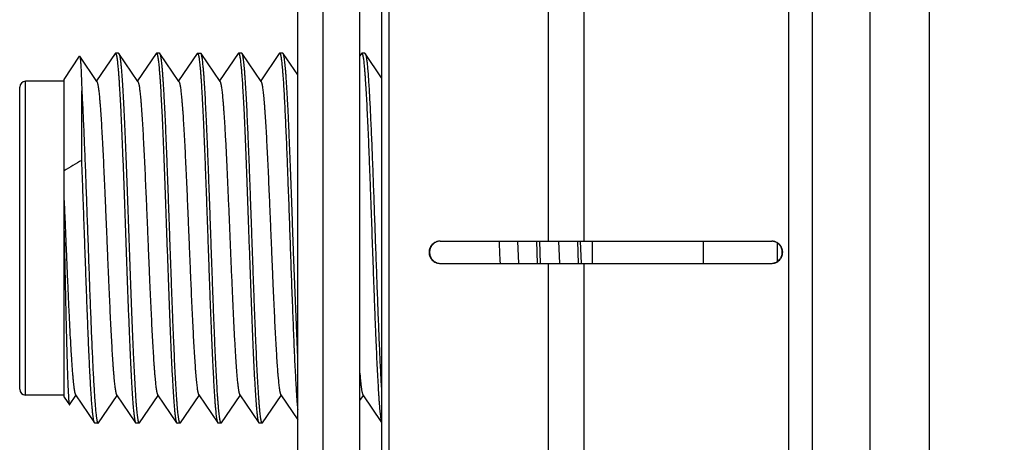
# Model space of a CAD drawing. Header units: inches. Extents: x 0.2 to 16.8, y 0.2 to 10.8.
# Tile 31 of 36: x 7.743 to 8.408, y 6.754 to 7.039. Entities that reach past the tile are written whole.
import ezdxf

# ---------------------------------------------------------------- set-up
doc = ezdxf.new("R2010")
doc.units = ezdxf.units.IN
doc.header["$LTSCALE"] = 0.935
doc.header["$MEASUREMENT"] = 0
doc.layers.get('0').update_dxf_attribs({"linetype": 'CONTINUOUS'})
doc.layers.add('DIMENSIONS', color=7, linetype='CONTINUOUS')
doc.styles.get("Standard").update_dxf_attribs({"font": 'txt', "width": 0.8})
doc.dimstyles.new('DIMSTYLE_2', dxfattribs={"dimtxt": 0.125, "dimasz": 0.18, "dimexe": 0.18, "dimexo": 0.0625, "dimgap": 0.09, "dimtad": 0, "dimtih": 1, "dimtoh": 1, "dimdec": 3, "dimzin": 4, "dimdsep": 46, "dimtxsty": 'STANDARD', "dimblk": '_FILLED', "dimblk1": '_FILLED', "dimblk2": '_FILLED', "dimcen": 0.09, "dimadec": 0, "dimazin": 0, "dimtp": 0.01, "dimtm": 0.01, "dimtfac": 1, "dimtdec": 3, "dimtofl": 0, "dimtmove": 0, "dimatfit": 3, "dimldrblk": '_FILLED', "dimfxl": 1, "dimtolj": 1, "dimtzin": 4, "dimarcsym": 0})

# ---------------------------------------------------------------- blocks, each defined once
blk = doc.blocks.new('_FILLED')
at = {"color": 0, "linetype": 'BYBLOCK'}
blk.add_solid([(0, 0), (-1, 0.1736), (-1, -0.1736)], dxfattribs=at)
blk = doc.blocks.new('*D26')
at = {"layer": 'DIMENSIONS', "color": 2, "linetype": 'CONTINUOUS'}
for p, q in [((8.14542, 8.20485), (10.27494, 8.20485)), ((10.14994, 8.20485), (10.14994, 5.79635)), ((10.14994, 3.13785), (10.14994, 5.54635)), ((8.01042, 3.13785), (10.27494, 3.13785))]:
    blk.add_line(p, q, dxfattribs=at)
at = {"layer": 'DIMENSIONS', "color": 2, "linetype": 'CONTINUOUS', "xscale": 0.18, "yscale": 0.18, "zscale": 0.18}
for p, rotation in [((10.14994, 8.20485), 90), ((10.14994, 3.13785), 270)]:
    blk.add_blockref('_FILLED', p, dxfattribs=dict(at, rotation=rotation))
at = {"layer": 'DIMENSIONS', "color": 2, "linetype": 'CONTINUOUS', "insert": (10.14994, 5.73385), "char_height": 0.125, "width": 1.325, "attachment_point": 2, "line_spacing_factor": 0.9}
blk.add_mtext('5.067{\\Ftxt.shx;\\W1.000000;\\H0.125000; }[128.7]', dxfattribs=at)

msp = doc.modelspace()

# ---------------------------------------------------------------- linework, layer by layer
at = {"color": 7, "linetype": 'CONTINUOUS'}
for p, q in [((7.94792, 8.20485), (7.94792, 3.13785)), ((7.93092, 3.14785), (7.93092, 8.19485)), ((7.98764, 7.67285), (7.98764, 3.67485)), ((7.97292, 3.67385), (7.97292, 7.66885)), ((7.77313, 6.99914), (7.78364, 7.01472)), ((7.78364, 7.01472), (7.78376, 7.01472)), ((7.79527, 6.99765), (7.78376, 7.01472)), ((7.80757, 7.01668), (7.795, 6.99806)), ((7.8078, 7.01685), (7.80757, 7.01668)), ((7.80994, 7.01685), (7.8078, 7.01685)), ((7.8078, 7.01685), (7.80818, 7.01638)), ((7.80994, 7.01685), (7.81017, 7.01668)), ((7.82301, 6.99765), (7.81017, 7.01668)), ((7.81017, 7.01668), (7.81033, 7.01638)), ((7.8353, 7.01668), (7.82274, 6.99806)), ((7.8353, 7.01668), (7.83553, 7.01685)), ((7.83768, 7.01685), (7.83553, 7.01685)), ((7.83553, 7.01685), (7.83592, 7.01638)), ((7.83768, 7.01685), (7.83784, 7.01677)), ((7.83791, 7.01668), (7.83784, 7.01677)), ((7.85074, 6.99765), (7.83791, 7.01668)), ((7.86303, 7.01668), (7.85047, 6.99806)), ((7.86303, 7.01668), (7.86327, 7.01685)), ((7.86327, 7.01685), (7.86541, 7.01685)), ((7.86327, 7.01685), (7.86337, 7.01682)), ((7.86564, 7.01668), (7.86541, 7.01685)), ((7.87848, 6.99765), (7.86564, 7.01668)), ((7.8658, 7.01638), (7.86564, 7.01668)), ((7.89077, 7.01668), (7.87821, 6.99806)), ((7.89077, 7.01668), (7.891, 7.01685)), ((7.89314, 7.01685), (7.891, 7.01685)), ((7.891, 7.01685), (7.89139, 7.01638)), ((7.89338, 7.01668), (7.89314, 7.01685)), ((7.90621, 6.99765), (7.89338, 7.01668)), ((7.89353, 7.01638), (7.89338, 7.01668)), ((7.9185, 7.01668), (7.90594, 6.99806)), ((7.9185, 7.01668), (7.91873, 7.01685)), ((7.92088, 7.01685), (7.91873, 7.01685)), ((7.91873, 7.01685), (7.91912, 7.01638)), ((7.92111, 7.01668), (7.92088, 7.01685)), ((7.93092, 7.00214), (7.92111, 7.01668)), ((7.97397, 7.01668), (7.97292, 7.01512)), ((7.97397, 7.01668), (7.9742, 7.01685)), ((7.97635, 7.01685), (7.9742, 7.01685)), ((7.9742, 7.01685), (7.97459, 7.01638)), ((7.97635, 7.01685), (7.97658, 7.01668)), ((7.98764, 7.00028), (7.97658, 7.01668)), ((7.97658, 7.01668), (7.97673, 7.01638)), ((7.77313, 6.99785), (7.74713, 6.99785)), ((7.77313, 6.78457), (7.77313, 6.99914)), ((7.74313, 6.78985), (7.74313, 6.99385)), ((7.78508, 6.94445), (7.78508, 6.9913)), ((8.02707, 6.88985), (8.25113, 6.88985)), ((8.07936, 6.88985), (8.07999, 6.87484)), ((8.09215, 6.88985), (8.09268, 6.87484)), ((8.09429, 6.88985), (8.09482, 6.87484)), ((8.1071, 6.88985), (8.10773, 6.87484)), ((8.11988, 6.88985), (8.12041, 6.87484)), ((8.12256, 6.87484), (8.12202, 6.88985)), ((8.12994, 6.88985), (8.12994, 6.87485)), ((8.20494, 6.88985), (8.20494, 6.87485)), ((8.25494, 6.88861), (8.25494, 6.8761)), ((7.93092, 6.81099), (7.92814, 6.88267)), ((8.02707, 6.87485), (8.25113, 6.87485)), ((7.77313, 6.78585), (7.74713, 6.78585)), ((7.77683, 6.77927), (7.78113, 6.78565)), ((7.78086, 6.78606), (7.7937, 6.76703)), ((7.79631, 6.76703), (7.80887, 6.78565)), ((7.8086, 6.78606), (7.82143, 6.76703)), ((7.82404, 6.76703), (7.8366, 6.78565)), ((7.83633, 6.78606), (7.84917, 6.76703)), ((7.85177, 6.76703), (7.86434, 6.78565)), ((7.86407, 6.78606), (7.8769, 6.76703)), ((7.87951, 6.76703), (7.89207, 6.78565)), ((7.8918, 6.78606), (7.90464, 6.76703)), ((7.90724, 6.76703), (7.91981, 6.78565)), ((7.91953, 6.78606), (7.93092, 6.76918)), ((7.97292, 6.78216), (7.97528, 6.78565)), ((7.975, 6.78606), (7.98764, 6.76732)), ((7.77313, 6.78457), (7.7767, 6.77927)), ((7.7767, 6.77927), (7.77683, 6.77927)), ((7.79393, 6.76685), (7.7937, 6.76703)), ((7.79607, 6.76685), (7.79393, 6.76685)), ((7.79607, 6.76685), (7.79631, 6.76703)), ((7.82128, 6.76733), (7.82143, 6.76703)), ((7.82143, 6.76703), (7.82166, 6.76685)), ((7.82381, 6.76685), (7.82166, 6.76685)), ((7.82342, 6.76733), (7.82381, 6.76685)), ((7.82381, 6.76685), (7.82404, 6.76703)), ((7.84901, 6.76733), (7.84917, 6.76703)), ((7.84917, 6.76703), (7.8494, 6.76685)), ((7.85154, 6.76685), (7.8494, 6.76685)), ((7.85177, 6.76703), (7.85154, 6.76685)), ((7.8769, 6.76703), (7.87713, 6.76685)), ((7.87928, 6.76685), (7.87713, 6.76685)), ((7.87928, 6.76685), (7.87951, 6.76703)), ((7.90448, 6.76733), (7.90464, 6.76703)), ((7.90464, 6.76703), (7.90487, 6.76685)), ((7.90701, 6.76685), (7.90487, 6.76685)), ((7.90701, 6.76685), (7.90724, 6.76703))]:
    msp.add_line(p, q, dxfattribs=at)
at = {"color": 9, "linetype": 'CONTINUOUS'}
for p, q in [((7.9926, 7.67285), (7.9926, 3.67485)), ((8.2625, 7.43985), (8.2625, 3.91985)), ((8.27838, 7.43985), (8.27838, 3.91985)), ((8.31777, 3.91985), (8.31777, 7.43985)), ((8.35777, 3.91985), (8.35777, 7.43985)), ((8.1001, 7.07485), (8.1001, 6.88985)), ((8.12434, 7.07485), (8.12434, 6.88985)), ((7.74713, 6.78585), (7.74713, 6.99785)), ((8.1001, 6.87485), (8.1001, 6.68985)), ((8.12434, 6.87485), (8.12434, 6.68985))]:
    msp.add_line(p, q, dxfattribs=at)
at = {"color": 7, "linetype": 'CONTINUOUS'}
for centre, radius, start, end in [((7.74713, 6.99385), 0.004, 90, 180), ((8.59229, 5.55968), 1.60286, 120.23881, 120.73452), ((8.27206, 6.89135), 0.205, 180.41933, 184.61755), ((7.74713, 6.78985), 0.004, 180, 270)]:
    msp.add_arc(centre, radius, start, end, dxfattribs=at)
for points, knots in [([(7.78376, 7.01472), (7.78377, 7.01471), (7.78378, 7.01468), (7.78381, 7.01462), (7.78385, 7.0145), (7.78389, 7.01433), (7.78393, 7.01411), (7.78397, 7.01386), (7.78401, 7.01356), (7.78405, 7.01321), (7.78411, 7.01267), (7.78418, 7.01188), (7.78426, 7.01081), (7.78434, 7.00957), (7.78443, 7.00817), (7.78451, 7.0066), (7.78459, 7.00487), (7.78467, 7.00298), (7.78475, 7.00094), (7.78484, 6.99874), (7.78495, 6.99551), (7.78503, 6.99302), (7.78508, 6.9913)], [0, 0, 0, 0, 0.001781, 0.003976, 0.009668, 0.017143, 0.026424, 0.037524, 0.050443, 0.065181, 0.081736, 0.12028, 0.166024, 0.218906, 0.278848, 0.345763, 0.419555, 0.500113, 0.587319, 0.68105, 0.78118, 1, 1, 1, 1]), ([(7.80818, 7.01638), (7.80822, 7.01629), (7.80829, 7.01607), (7.8084, 7.01572), (7.8085, 7.0153), (7.8086, 7.01481), (7.8087, 7.01426), (7.80884, 7.0134), (7.80902, 7.01215), (7.80922, 7.01046), (7.80942, 7.00852), (7.80963, 7.00632), (7.80983, 7.00388), (7.81003, 7.0012), (7.81031, 6.99717), (7.81066, 6.99156), (7.81107, 6.98421), (7.81144, 6.97682), (7.81177, 6.96957), (7.81219, 6.96005), (7.81271, 6.94739), (7.81331, 6.93146), (7.81392, 6.91475), (7.81453, 6.89761), (7.81514, 6.88036), (7.81574, 6.86332), (7.81635, 6.84684), (7.81687, 6.8336), (7.81728, 6.82351), (7.81759, 6.81642), (7.81789, 6.8097), (7.8182, 6.80337), (7.8185, 6.79747), (7.81881, 6.79202), (7.81911, 6.78706), (7.81942, 6.7826), (7.81968, 6.77922), (7.81989, 6.77678), (7.82004, 6.77515), (7.8202, 6.77367), (7.82035, 6.77233), (7.8205, 6.77114), (7.82065, 6.77009), (7.82081, 6.76919), (7.82094, 6.76853), (7.82104, 6.76808), (7.82112, 6.7678), (7.8212, 6.76755), (7.82125, 6.7674), (7.82128, 6.76733)], [0, 0, 0, 0, 0.001217, 0.002689, 0.004419, 0.006407, 0.008656, 0.011164, 0.016957, 0.023778, 0.031614, 0.040451, 0.05027, 0.061052, 0.072774, 0.098936, 0.128534, 0.161317, 0.187826, 0.215841, 0.275845, 0.340171, 0.407579, 0.47677, 0.546409, 0.615153, 0.681676, 0.744696, 0.774508, 0.802996, 0.830022, 0.855455, 0.879174, 0.901064, 0.92102, 0.938948, 0.954761, 0.961851, 0.968386, 0.974358, 0.97976, 0.984588, 0.988835, 0.992501, 0.995581, 0.996903, 0.998079, 0.999111, 1, 1, 1, 1]), ([(7.81033, 7.01638), (7.81035, 7.01631), (7.81041, 7.01617), (7.81048, 7.01592), (7.81056, 7.01565), (7.81066, 7.01521), (7.81079, 7.01457), (7.81094, 7.0137), (7.81109, 7.01268), (7.81124, 7.01153), (7.81139, 7.01023), (7.81154, 7.0088), (7.81169, 7.00723), (7.81189, 7.00487), (7.81215, 7.0016), (7.81245, 6.9973), (7.81275, 6.9925), (7.81305, 6.98724), (7.81335, 6.98154), (7.81365, 6.97542), (7.81395, 6.96891), (7.81425, 6.96204), (7.81465, 6.95226), (7.81516, 6.93939), (7.81575, 6.92335), (7.81635, 6.90672), (7.81695, 6.88982), (7.81754, 6.87296), (7.81814, 6.85644), (7.81873, 6.84058), (7.81933, 6.82568), (7.81974, 6.81609), (7.81996, 6.8115)], [0, 0, 0, 0, 0.001059, 0.002284, 0.003678, 0.005242, 0.008881, 0.013203, 0.018207, 0.023889, 0.030244, 0.037265, 0.044945, 0.053277, 0.071855, 0.092915, 0.116361, 0.142086, 0.169971, 0.199888, 0.231698, 0.265253, 0.300399, 0.374804, 0.453534, 0.535129, 0.618077, 0.70084, 0.781883, 0.859705, 0.932862, 1, 1, 1, 1]), ([(7.83592, 7.01638), (7.83595, 7.01629), (7.83603, 7.01607), (7.83613, 7.01572), (7.83623, 7.0153), (7.83633, 7.01481), (7.83643, 7.01426), (7.83658, 7.0134), (7.83675, 7.01215), (7.83695, 7.01046), (7.83716, 7.00852), (7.83736, 7.00632), (7.83756, 7.00388), (7.83777, 7.0012), (7.83805, 6.99717), (7.8384, 6.99156), (7.8388, 6.98421), (7.83917, 6.97682), (7.83951, 6.96957), (7.83992, 6.96005), (7.84044, 6.94739), (7.84105, 6.93146), (7.84165, 6.91475), (7.84226, 6.89761), (7.84287, 6.88036), (7.84348, 6.86332), (7.84409, 6.84684), (7.8446, 6.8336), (7.84502, 6.82351), (7.84532, 6.81642), (7.84563, 6.8097), (7.84593, 6.80337), (7.84624, 6.79747), (7.84654, 6.79202), (7.84685, 6.78706), (7.84715, 6.7826), (7.84741, 6.77922), (7.84763, 6.77678), (7.84778, 6.77515), (7.84793, 6.77367), (7.84808, 6.77233), (7.84824, 6.77114), (7.84839, 6.77009), (7.84854, 6.76919), (7.84867, 6.76853), (7.84878, 6.76808), (7.84886, 6.7678), (7.84893, 6.76755), (7.84899, 6.7674), (7.84901, 6.76733)], [0, 0, 0, 0, 0.001217, 0.002689, 0.004419, 0.006407, 0.008656, 0.011164, 0.016957, 0.023778, 0.031614, 0.040451, 0.05027, 0.061052, 0.072774, 0.098936, 0.128534, 0.161317, 0.187826, 0.215841, 0.275845, 0.340171, 0.407579, 0.47677, 0.546409, 0.615153, 0.681676, 0.744696, 0.774508, 0.802996, 0.830022, 0.855455, 0.879174, 0.901064, 0.92102, 0.938948, 0.954761, 0.961851, 0.968386, 0.974358, 0.97976, 0.984588, 0.988835, 0.992501, 0.995581, 0.996903, 0.998079, 0.999111, 1, 1, 1, 1]), ([(7.85154, 6.76685), (7.85152, 6.76685), (7.85149, 6.76686), (7.85143, 6.76689), (7.85138, 6.76694), (7.85133, 6.767), (7.85127, 6.76709), (7.85122, 6.76719), (7.85117, 6.76731), (7.85109, 6.7675), (7.851, 6.76779), (7.8509, 6.76819), (7.85079, 6.76866), (7.85068, 6.7692), (7.85058, 6.76981), (7.85047, 6.7705), (7.85037, 6.77126), (7.85022, 6.7724), (7.85004, 6.77401), (7.84983, 6.77615), (7.84961, 6.77855), (7.8494, 6.78122), (7.84919, 6.78415), (7.8489, 6.78854), (7.84853, 6.79463), (7.84811, 6.80259), (7.84769, 6.81139), (7.84727, 6.82094), (7.84684, 6.83114), (7.84642, 6.84191), (7.846, 6.85315), (7.84557, 6.86475), (7.84515, 6.8766), (7.84472, 6.88859), (7.8443, 6.90061), (7.84388, 6.91255), (7.84345, 6.9243), (7.84303, 6.93575), (7.8426, 6.94678), (7.84218, 6.95731), (7.84176, 6.96723), (7.84133, 6.97644), (7.84097, 6.98364), (7.84068, 6.98899), (7.84047, 6.99266), (7.84026, 6.9961), (7.84005, 6.9993), (7.83983, 7.00225), (7.83962, 7.00494), (7.83941, 7.00737), (7.8392, 7.00953), (7.83899, 7.01141), (7.83881, 7.01281), (7.83866, 7.01378), (7.83855, 7.01441), (7.83845, 7.01496), (7.83834, 7.01545), (7.83824, 7.01586), (7.83814, 7.01616), (7.83807, 7.01636), (7.83802, 7.01648), (7.83796, 7.01659), (7.83793, 7.01665), (7.83791, 7.01668)], [0, 0, 0, 0, 0.000216, 0.000455, 0.000734, 0.001066, 0.001456, 0.001908, 0.002425, 0.00301, 0.004383, 0.006032, 0.007961, 0.01017, 0.01266, 0.015429, 0.018478, 0.021805, 0.029286, 0.037857, 0.047501, 0.058195, 0.069915, 0.082636, 0.110957, 0.142898, 0.178163, 0.216425, 0.257329, 0.300495, 0.345522, 0.391991, 0.43947, 0.487518, 0.535687, 0.58353, 0.630602, 0.676464, 0.720691, 0.762871, 0.802613, 0.839547, 0.873331, 0.888943, 0.903652, 0.917424, 0.930229, 0.942036, 0.952818, 0.962553, 0.971216, 0.978791, 0.985261, 0.988079, 0.990616, 0.992873, 0.99485, 0.996547, 0.997967, 0.998575, 0.999115, 0.999589, 1, 1, 1, 1]), ([(7.86337, 7.01682), (7.86338, 7.01681), (7.8634, 7.0168), (7.86342, 7.01678), (7.86343, 7.01677)], [0, 0, 0, 0, 0.234416, 1, 1, 1, 1]), ([(7.86343, 7.01677), (7.86345, 7.01675), (7.86349, 7.0167), (7.86354, 7.01662), (7.86359, 7.01652), (7.86366, 7.01636), (7.86375, 7.0161), (7.86386, 7.01574), (7.86396, 7.01532), (7.86407, 7.01482), (7.86417, 7.01425), (7.86428, 7.01361), (7.86438, 7.0129), (7.86453, 7.01182), (7.86471, 7.01031), (7.86491, 7.00828), (7.86512, 7.00599), (7.86533, 7.00344), (7.86554, 7.00064), (7.86575, 6.99759), (7.86596, 6.9943), (7.86617, 6.99077), (7.86646, 6.98563), (7.86682, 6.97869), (7.86723, 6.96978), (7.86765, 6.96017), (7.86807, 6.94993), (7.86849, 6.93916), (7.86891, 6.92797), (7.86933, 6.91644), (7.86975, 6.90469), (7.87017, 6.89283), (7.87058, 6.88096), (7.871, 6.86918), (7.87142, 6.85761), (7.87184, 6.84636), (7.87226, 6.83551), (7.87268, 6.82518), (7.8731, 6.81546), (7.87351, 6.80643), (7.87387, 6.79937), (7.87416, 6.79414), (7.87437, 6.79054), (7.87458, 6.78717), (7.87479, 6.78404), (7.875, 6.78116), (7.87521, 6.77853), (7.87542, 6.77615), (7.87562, 6.77404), (7.87583, 6.77219), (7.87601, 6.77083), (7.87616, 6.76987), (7.87626, 6.76926), (7.87637, 6.76871), (7.87647, 6.76824), (7.87658, 6.76783), (7.87667, 6.76754), (7.87674, 6.76734), (7.87679, 6.76722), (7.87685, 6.76712), (7.87688, 6.76705), (7.8769, 6.76703)], [0, 0, 0, 0, 0.00033, 0.000717, 0.001166, 0.001678, 0.002898, 0.004387, 0.006148, 0.008182, 0.01049, 0.013072, 0.015927, 0.019055, 0.026122, 0.034259, 0.043449, 0.053674, 0.064909, 0.077132, 0.090314, 0.104425, 0.119434, 0.152009, 0.187743, 0.226314, 0.267371, 0.310542, 0.355435, 0.401643, 0.448746, 0.496316, 0.543922, 0.591131, 0.637515, 0.682652, 0.726132, 0.767562, 0.806564, 0.842786, 0.8759, 0.891196, 0.905606, 0.919095, 0.931635, 0.943197, 0.953756, 0.963288, 0.971772, 0.979191, 0.985531, 0.988292, 0.99078, 0.992994, 0.994934, 0.9966, 0.997996, 0.998594, 0.999126, 0.999594, 1, 1, 1, 1]), ([(7.87928, 6.76685), (7.87926, 6.76685), (7.87922, 6.76686), (7.87917, 6.76689), (7.87911, 6.76694), (7.87906, 6.767), (7.87901, 6.76708), (7.87896, 6.76718), (7.87891, 6.76729), (7.87883, 6.76748), (7.87874, 6.76776), (7.87864, 6.76816), (7.87853, 6.76862), (7.87843, 6.76915), (7.87832, 6.76975), (7.87822, 6.77042), (7.87811, 6.77116), (7.87797, 6.77228), (7.87779, 6.77385), (7.87758, 6.77594), (7.87737, 6.77829), (7.87716, 6.7809), (7.87695, 6.78377), (7.87666, 6.78807), (7.8763, 6.79403), (7.87589, 6.80183), (7.87547, 6.81046), (7.87505, 6.81982), (7.87463, 6.82984), (7.87421, 6.84042), (7.87379, 6.85147), (7.87337, 6.86289), (7.87295, 6.87458), (7.87254, 6.88642), (7.87212, 6.89831), (7.8717, 6.91014), (7.87128, 6.92181), (7.87086, 6.9332), (7.87044, 6.94421), (7.87002, 6.95475), (7.8696, 6.96472), (7.86918, 6.97402), (7.86877, 6.98258), (7.86835, 6.99031), (7.86799, 6.9962), (7.8677, 7.00045), (7.86749, 7.00327), (7.86728, 7.00584), (7.86707, 7.00814), (7.86686, 7.01019), (7.86665, 7.01196), (7.86647, 7.01327), (7.86633, 7.01417), (7.86622, 7.01475), (7.86612, 7.01526), (7.86601, 7.0157), (7.86591, 7.01606), (7.86583, 7.01628), (7.8658, 7.01638)], [0, 0, 0, 0, 0.000213, 0.000449, 0.000725, 0.001051, 0.001434, 0.001878, 0.002385, 0.002958, 0.004304, 0.00592, 0.007809, 0.009973, 0.012411, 0.015123, 0.018109, 0.021367, 0.028694, 0.037089, 0.046536, 0.057013, 0.068498, 0.080965, 0.108732, 0.140063, 0.174675, 0.212256, 0.252463, 0.294931, 0.339276, 0.385093, 0.431967, 0.479471, 0.527173, 0.574639, 0.621439, 0.667146, 0.711345, 0.753635, 0.793631, 0.83097, 0.865313, 0.89635, 0.923799, 0.936099, 0.947413, 0.957715, 0.966983, 0.975197, 0.982339, 0.988396, 0.991014, 0.993359, 0.995428, 0.997223, 0.998746, 1, 1, 1, 1]), ([(7.89139, 7.01638), (7.89142, 7.01629), (7.8915, 7.01607), (7.8916, 7.01572), (7.8917, 7.0153), (7.8918, 7.01481), (7.8919, 7.01426), (7.89205, 7.0134), (7.89222, 7.01215), (7.89242, 7.01046), (7.89263, 7.00852), (7.89283, 7.00632), (7.89303, 7.00388), (7.89324, 7.0012), (7.89352, 6.99717), (7.89387, 6.99156), (7.89427, 6.98421), (7.89464, 6.97682), (7.89498, 6.96957), (7.89539, 6.96005), (7.89591, 6.94739), (7.89652, 6.93146), (7.89712, 6.91475), (7.89773, 6.89761), (7.89834, 6.88036), (7.89895, 6.86332), (7.89955, 6.84684), (7.90007, 6.8336), (7.90049, 6.82351), (7.90079, 6.81642), (7.9011, 6.8097), (7.9014, 6.80337), (7.90171, 6.79747), (7.90201, 6.79202), (7.90232, 6.78706), (7.90262, 6.7826), (7.90288, 6.77922), (7.90309, 6.77678), (7.90325, 6.77515), (7.9034, 6.77367), (7.90355, 6.77233), (7.90371, 6.77114), (7.90386, 6.77009), (7.90401, 6.76919), (7.90414, 6.76853), (7.90425, 6.76808), (7.90432, 6.7678), (7.9044, 6.76755), (7.90445, 6.7674), (7.90448, 6.76733)], [0, 0, 0, 0, 0.001217, 0.002689, 0.004419, 0.006407, 0.008656, 0.011164, 0.016957, 0.023778, 0.031614, 0.040451, 0.05027, 0.061052, 0.072774, 0.098936, 0.128534, 0.161317, 0.187826, 0.215841, 0.275845, 0.340171, 0.407579, 0.47677, 0.546409, 0.615153, 0.681676, 0.744696, 0.774508, 0.802996, 0.830022, 0.855455, 0.879174, 0.901064, 0.92102, 0.938948, 0.954761, 0.961851, 0.968386, 0.974358, 0.97976, 0.984588, 0.988835, 0.992501, 0.995581, 0.996903, 0.998079, 0.999111, 1, 1, 1, 1]), ([(7.90701, 6.76685), (7.90699, 6.76685), (7.90696, 6.76686), (7.9069, 6.76689), (7.90685, 6.76694), (7.9068, 6.767), (7.90674, 6.76708), (7.90669, 6.76718), (7.90664, 6.76729), (7.90657, 6.76748), (7.90648, 6.76776), (7.90637, 6.76816), (7.90627, 6.76862), (7.90616, 6.76915), (7.90606, 6.76975), (7.90595, 6.77042), (7.90585, 6.77116), (7.9057, 6.77228), (7.90552, 6.77385), (7.90531, 6.77594), (7.9051, 6.77829), (7.9049, 6.7809), (7.90469, 6.78377), (7.9044, 6.78807), (7.90404, 6.79403), (7.90362, 6.80183), (7.9032, 6.81046), (7.90278, 6.81982), (7.90237, 6.82984), (7.90195, 6.84042), (7.90153, 6.85147), (7.90111, 6.86289), (7.90069, 6.87458), (7.90027, 6.88642), (7.89985, 6.89831), (7.89943, 6.91014), (7.89901, 6.92181), (7.89859, 6.9332), (7.89817, 6.94421), (7.89775, 6.95475), (7.89734, 6.96472), (7.89692, 6.97402), (7.8965, 6.98258), (7.89608, 6.99031), (7.89572, 6.9962), (7.89543, 7.00045), (7.89522, 7.00327), (7.89502, 7.00584), (7.89481, 7.00814), (7.8946, 7.01019), (7.89439, 7.01196), (7.89421, 7.01327), (7.89406, 7.01417), (7.89396, 7.01475), (7.89385, 7.01526), (7.89375, 7.0157), (7.89364, 7.01606), (7.89357, 7.01628), (7.89353, 7.01638)], [0, 0, 0, 0, 0.000213, 0.000449, 0.000725, 0.001051, 0.001434, 0.001878, 0.002385, 0.002958, 0.004304, 0.00592, 0.007809, 0.009973, 0.012411, 0.015123, 0.018109, 0.021367, 0.028694, 0.037089, 0.046536, 0.057013, 0.068498, 0.080965, 0.108732, 0.140063, 0.174675, 0.212256, 0.252463, 0.294931, 0.339276, 0.385093, 0.431967, 0.479471, 0.527173, 0.574639, 0.621439, 0.667146, 0.711345, 0.753635, 0.793631, 0.83097, 0.865313, 0.89635, 0.923799, 0.936099, 0.947413, 0.957715, 0.966983, 0.975197, 0.982339, 0.988396, 0.991014, 0.993359, 0.995428, 0.997223, 0.998746, 1, 1, 1, 1]), ([(7.91912, 7.01638), (7.91915, 7.0163), (7.91922, 7.01611), (7.91931, 7.0158), (7.9194, 7.01544), (7.91949, 7.01502), (7.91959, 7.01455), (7.91971, 7.01382), (7.91987, 7.01277), (7.92005, 7.01135), (7.92024, 7.00972), (7.92042, 7.00789), (7.9206, 7.00586), (7.92079, 7.00362), (7.92104, 7.00026), (7.92135, 6.99559), (7.92172, 6.98946), (7.92209, 6.98264), (7.92245, 6.97519), (7.92282, 6.96716), (7.92319, 6.9586), (7.92355, 6.94958), (7.92392, 6.94016), (7.92442, 6.92698), (7.92503, 6.91001), (7.92576, 6.88939), (7.92648, 6.86884), (7.92721, 6.84893), (7.92783, 6.83299), (7.92833, 6.82097), (7.92869, 6.81266), (7.92906, 6.8049), (7.92943, 6.79774), (7.92979, 6.79124), (7.9301, 6.78626), (7.93036, 6.78263), (7.93054, 6.7802), (7.93073, 6.77795), (7.93085, 6.77653), (7.93092, 6.77584)], [0, 0, 0, 0, 0.001124, 0.002462, 0.004016, 0.005788, 0.007777, 0.009986, 0.015056, 0.020994, 0.02779, 0.035435, 0.043917, 0.053222, 0.063334, 0.085908, 0.111485, 0.139889, 0.170922, 0.204371, 0.240002, 0.277567, 0.316806, 0.357444, 0.441783, 0.528238, 0.614407, 0.697892, 0.776373, 0.813048, 0.847669, 0.879995, 0.909801, 0.936882, 0.961049, 0.971987, 0.982136, 0.991479, 1, 1, 1, 1]), ([(7.92814, 6.88267), (7.92799, 6.88682), (7.9277, 6.89509), (7.92726, 6.90745), (7.92682, 6.91965), (7.92639, 6.93157), (7.92595, 6.94311), (7.92551, 6.95413), (7.92508, 6.96454), (7.92464, 6.97424), (7.92427, 6.98182), (7.92397, 6.98745), (7.92375, 6.99133), (7.92353, 6.99496), (7.92331, 6.99834), (7.9231, 7.00146), (7.92288, 7.0043), (7.92266, 7.00686), (7.92244, 7.00914), (7.92223, 7.01113), (7.92204, 7.01261), (7.92188, 7.01364), (7.92178, 7.0143), (7.92167, 7.01488), (7.92156, 7.01539), (7.92145, 7.01582), (7.92135, 7.01614), (7.92128, 7.01635), (7.92122, 7.01648), (7.92117, 7.01659), (7.92113, 7.01665), (7.92111, 7.01668)], [0, 0, 0, 0, 0.092603, 0.184965, 0.276177, 0.365336, 0.451562, 0.534004, 0.611848, 0.684325, 0.750722, 0.781433, 0.810384, 0.837504, 0.862726, 0.88599, 0.907237, 0.926418, 0.943488, 0.958405, 0.971139, 0.976679, 0.981665, 0.986095, 0.98997, 0.99329, 0.99606, 0.997242, 0.99829, 0.999208, 1, 1, 1, 1]), ([(7.97459, 7.01638), (7.97463, 7.01629), (7.9747, 7.01608), (7.9748, 7.01572), (7.9749, 7.01531), (7.975, 7.01482), (7.9751, 7.01427), (7.97525, 7.01341), (7.97542, 7.01217), (7.97562, 7.01049), (7.97582, 7.00856), (7.97603, 7.00638), (7.97623, 7.00396), (7.97643, 7.00129), (7.97671, 6.99728), (7.97706, 6.99171), (7.97746, 6.9844), (7.97787, 6.9763), (7.97827, 6.96748), (7.97868, 6.95802), (7.97908, 6.94799), (7.97949, 6.93748), (7.9799, 6.92659), (7.98044, 6.91155), (7.98111, 6.8925), (7.98179, 6.87344), (7.98233, 6.85837), (7.98274, 6.84744), (7.98314, 6.83688), (7.98355, 6.82679), (7.98396, 6.81726), (7.98436, 6.80837), (7.98476, 6.80018), (7.98517, 6.79278), (7.98552, 6.78713), (7.9858, 6.78305), (7.986, 6.78033), (7.9862, 6.77785), (7.9864, 6.77562), (7.98661, 6.77363), (7.98681, 6.77189), (7.98698, 6.77061), (7.98712, 6.76971), (7.98723, 6.76913), (7.98733, 6.76861), (7.98743, 6.76817), (7.98753, 6.76779), (7.9876, 6.76755), (7.98764, 6.76745)], [0, 0, 0, 0, 0.001213, 0.002679, 0.004401, 0.006381, 0.008619, 0.011115, 0.016877, 0.023661, 0.031455, 0.040243, 0.050007, 0.060728, 0.072384, 0.098399, 0.127833, 0.160437, 0.195934, 0.234024, 0.27438, 0.316661, 0.360506, 0.405542, 0.497643, 0.589834, 0.63498, 0.678978, 0.721454, 0.762045, 0.800407, 0.836213, 0.869158, 0.898963, 0.925375, 0.937238, 0.948172, 0.958155, 0.967164, 0.975184, 0.982197, 0.988191, 0.990803, 0.993157, 0.995254, 0.997092, 0.998673, 1, 1, 1, 1]), ([(7.97673, 7.01638), (7.97676, 7.0163), (7.97683, 7.01613), (7.97691, 7.01585), (7.97699, 7.01553), (7.97708, 7.01515), (7.97716, 7.01474), (7.97728, 7.01409), (7.97743, 7.01316), (7.9776, 7.01192), (7.97777, 7.01049), (7.97793, 7.00889), (7.9781, 7.00712), (7.97827, 7.00517), (7.97851, 7.00224), (7.9788, 6.99817), (7.97914, 6.99282), (7.97947, 6.98687), (7.97981, 6.98035), (7.98015, 6.9733), (7.98049, 6.96577), (7.98083, 6.9578), (7.98117, 6.94943), (7.98163, 6.93764), (7.9822, 6.9223), (7.98287, 6.90345), (7.98355, 6.88432), (7.98422, 6.86537), (7.98489, 6.84705), (7.98546, 6.83238), (7.98593, 6.82128), (7.98627, 6.81355), (7.9866, 6.8063), (7.98694, 6.79955), (7.98728, 6.79335), (7.98752, 6.78941), (7.98764, 6.78753)], [0, 0, 0, 0, 0.001085, 0.002361, 0.003831, 0.005497, 0.007359, 0.009416, 0.01412, 0.019604, 0.025863, 0.032889, 0.040673, 0.049203, 0.058468, 0.079148, 0.102592, 0.128661, 0.157202, 0.188046, 0.221009, 0.255897, 0.292501, 0.330603, 0.410392, 0.493366, 0.577553, 0.660951, 0.741579, 0.81752, 0.853164, 0.886971, 0.918739, 0.948281, 0.975422, 1, 1, 1, 1]), ([(7.79527, 6.99765), (7.79531, 6.99759), (7.79539, 6.99745), (7.79549, 6.99721), (7.79559, 6.99691), (7.7957, 6.99655), (7.7958, 6.99613), (7.7959, 6.99566), (7.79601, 6.99512), (7.79615, 6.9943), (7.79633, 6.99312), (7.79654, 6.99155), (7.79674, 6.98975), (7.79695, 6.98773), (7.79716, 6.9855), (7.79736, 6.98307), (7.79757, 6.98043), (7.79786, 6.97652), (7.79821, 6.97117), (7.79862, 6.96424), (7.79904, 6.95667), (7.79945, 6.94852), (7.79986, 6.93987), (7.80028, 6.93079), (7.80069, 6.92136), (7.80111, 6.91167), (7.80152, 6.90181), (7.80194, 6.89185), (7.80235, 6.8819), (7.80276, 6.87204), (7.80318, 6.86235), (7.80359, 6.85292), (7.80401, 6.84384), (7.80442, 6.83519), (7.80483, 6.82704), (7.80525, 6.81947), (7.80566, 6.81253), (7.80601, 6.80719), (7.8063, 6.80328), (7.80651, 6.80064), (7.80671, 6.79821), (7.80692, 6.79598), (7.80713, 6.79396), (7.80733, 6.79216), (7.80754, 6.79059), (7.80772, 6.78941), (7.80786, 6.78859), (7.80797, 6.78805), (7.80807, 6.78758), (7.80817, 6.78716), (7.80828, 6.7868), (7.80838, 6.7865), (7.80848, 6.78625), (7.80856, 6.78612), (7.8086, 6.78606)], [0, 0, 0, 0, 0.000995, 0.002237, 0.003738, 0.005501, 0.007529, 0.009822, 0.012382, 0.015209, 0.021656, 0.029154, 0.037689, 0.047245, 0.057801, 0.069335, 0.081822, 0.095235, 0.12472, 0.15753, 0.193376, 0.231941, 0.272883, 0.31584, 0.360431, 0.40626, 0.452921, 0.5, 0.547079, 0.59374, 0.639569, 0.68416, 0.727117, 0.768059, 0.806624, 0.84247, 0.87528, 0.904765, 0.918178, 0.930665, 0.942199, 0.952755, 0.962311, 0.970846, 0.978344, 0.984791, 0.987618, 0.990178, 0.992471, 0.994499, 0.996262, 0.997762, 0.999005, 1, 1, 1, 1]), ([(7.82301, 6.99765), (7.82305, 6.99759), (7.82312, 6.99745), (7.82323, 6.99721), (7.82333, 6.99691), (7.82343, 6.99655), (7.82354, 6.99613), (7.82364, 6.99566), (7.82374, 6.99512), (7.82389, 6.9943), (7.82407, 6.99312), (7.82427, 6.99155), (7.82448, 6.98975), (7.82468, 6.98773), (7.82489, 6.9855), (7.8251, 6.98307), (7.82531, 6.98043), (7.82559, 6.97652), (7.82595, 6.97117), (7.82636, 6.96424), (7.82677, 6.95667), (7.82718, 6.94852), (7.8276, 6.93987), (7.82801, 6.93079), (7.82843, 6.92136), (7.82884, 6.91167), (7.82926, 6.90181), (7.82967, 6.89185), (7.83008, 6.8819), (7.8305, 6.87204), (7.83091, 6.86235), (7.83133, 6.85292), (7.83174, 6.84384), (7.83216, 6.83519), (7.83257, 6.82704), (7.83298, 6.81947), (7.83339, 6.81253), (7.83375, 6.80719), (7.83403, 6.80328), (7.83424, 6.80064), (7.83445, 6.79821), (7.83466, 6.79598), (7.83486, 6.79396), (7.83507, 6.79216), (7.83527, 6.79059), (7.83545, 6.78941), (7.8356, 6.78859), (7.8357, 6.78805), (7.8358, 6.78758), (7.83591, 6.78716), (7.83601, 6.7868), (7.83611, 6.7865), (7.83622, 6.78625), (7.83629, 6.78612), (7.83633, 6.78606)], [0, 0, 0, 0, 0.000995, 0.002237, 0.003738, 0.005501, 0.007529, 0.009822, 0.012382, 0.015209, 0.021656, 0.029154, 0.037689, 0.047245, 0.057801, 0.069335, 0.081822, 0.095235, 0.12472, 0.15753, 0.193376, 0.231941, 0.272883, 0.31584, 0.360431, 0.40626, 0.452921, 0.5, 0.547079, 0.59374, 0.639569, 0.68416, 0.727117, 0.768059, 0.806624, 0.84247, 0.87528, 0.904765, 0.918178, 0.930665, 0.942199, 0.952755, 0.962311, 0.970846, 0.978344, 0.984791, 0.987618, 0.990178, 0.992471, 0.994499, 0.996262, 0.997762, 0.999005, 1, 1, 1, 1]), ([(7.85074, 6.99765), (7.85078, 6.99759), (7.85086, 6.99745), (7.85096, 6.99721), (7.85106, 6.99691), (7.85117, 6.99655), (7.85127, 6.99613), (7.85137, 6.99566), (7.85148, 6.99512), (7.85162, 6.9943), (7.8518, 6.99312), (7.85201, 6.99155), (7.85221, 6.98975), (7.85242, 6.98773), (7.85263, 6.9855), (7.85283, 6.98307), (7.85304, 6.98043), (7.85333, 6.97652), (7.85368, 6.97117), (7.85409, 6.96424), (7.85451, 6.95667), (7.85492, 6.94852), (7.85533, 6.93987), (7.85575, 6.93079), (7.85616, 6.92136), (7.85658, 6.91167), (7.85699, 6.90181), (7.8574, 6.89185), (7.85782, 6.8819), (7.85823, 6.87204), (7.85865, 6.86235), (7.85906, 6.85292), (7.85948, 6.84384), (7.85989, 6.83519), (7.8603, 6.82704), (7.86072, 6.81947), (7.86113, 6.81253), (7.86148, 6.80719), (7.86177, 6.80328), (7.86198, 6.80064), (7.86218, 6.79821), (7.86239, 6.79598), (7.8626, 6.79396), (7.8628, 6.79216), (7.86301, 6.79059), (7.86319, 6.78941), (7.86333, 6.78859), (7.86344, 6.78805), (7.86354, 6.78758), (7.86364, 6.78716), (7.86374, 6.7868), (7.86385, 6.7865), (7.86395, 6.78625), (7.86403, 6.78612), (7.86407, 6.78606)], [0, 0, 0, 0, 0.000995, 0.002238, 0.003738, 0.005501, 0.007529, 0.009823, 0.012383, 0.015209, 0.021656, 0.029154, 0.03769, 0.047246, 0.057802, 0.069336, 0.081823, 0.095236, 0.124721, 0.157531, 0.193377, 0.231942, 0.272885, 0.315842, 0.360433, 0.406262, 0.452923, 0.500001, 0.54708, 0.593741, 0.63957, 0.684161, 0.727118, 0.76806, 0.806625, 0.842471, 0.875281, 0.904765, 0.918178, 0.930665, 0.942199, 0.952755, 0.962311, 0.970846, 0.978344, 0.984791, 0.987618, 0.990178, 0.992471, 0.994499, 0.996262, 0.997762, 0.999005, 1, 1, 1, 1]), ([(7.87848, 6.99765), (7.87852, 6.99759), (7.87859, 6.99745), (7.8787, 6.99721), (7.8788, 6.99691), (7.8789, 6.99655), (7.879, 6.99613), (7.87911, 6.99566), (7.87921, 6.99512), (7.87936, 6.9943), (7.87953, 6.99312), (7.87974, 6.99155), (7.87995, 6.98975), (7.88015, 6.98773), (7.88036, 6.9855), (7.88057, 6.98307), (7.88077, 6.98043), (7.88098, 6.97759), (7.88119, 6.97456), (7.8814, 6.97135), (7.88161, 6.96796), (7.88185, 6.96377), (7.88213, 6.95871), (7.88255, 6.95056), (7.88308, 6.93969), (7.8837, 6.92599), (7.88431, 6.9116), (7.88493, 6.89682), (7.88555, 6.88194), (7.88617, 6.86726), (7.88679, 6.85307), (7.88731, 6.84168), (7.88773, 6.83303), (7.88804, 6.82696), (7.88836, 6.82121), (7.88867, 6.81582), (7.88898, 6.81081), (7.88929, 6.8062), (7.8896, 6.80202), (7.88991, 6.79829), (7.89017, 6.79547), (7.89039, 6.79346), (7.89054, 6.79213), (7.8907, 6.79093), (7.89085, 6.78985), (7.89101, 6.7889), (7.89116, 6.78808), (7.8913, 6.78747), (7.89141, 6.78706), (7.89148, 6.78679), (7.89156, 6.78656), (7.89164, 6.78636), (7.89172, 6.7862), (7.89177, 6.7861), (7.8918, 6.78606)], [0, 0, 0, 0, 0.000995, 0.002238, 0.003738, 0.005501, 0.007529, 0.009822, 0.012382, 0.015209, 0.021656, 0.029154, 0.037689, 0.047245, 0.057801, 0.069335, 0.081822, 0.095235, 0.109545, 0.12472, 0.140727, 0.15753, 0.184146, 0.212339, 0.272883, 0.337956, 0.40626, 0.476434, 0.547078, 0.616784, 0.68416, 0.747863, 0.777937, 0.806624, 0.833781, 0.859273, 0.882973, 0.904764, 0.924539, 0.942199, 0.957659, 0.964541, 0.970846, 0.976568, 0.981699, 0.986237, 0.990177, 0.993518, 0.994964, 0.996262, 0.997411, 0.998415, 0.999276, 1, 1, 1, 1]), ([(7.90621, 6.99765), (7.90625, 6.99759), (7.90633, 6.99745), (7.90643, 6.99721), (7.90653, 6.99691), (7.90664, 6.99655), (7.90674, 6.99613), (7.90684, 6.99566), (7.90695, 6.99512), (7.90709, 6.9943), (7.90727, 6.99312), (7.90747, 6.99155), (7.90768, 6.98975), (7.90789, 6.98773), (7.90809, 6.9855), (7.9083, 6.98307), (7.90851, 6.98043), (7.9088, 6.97652), (7.90915, 6.97117), (7.90956, 6.96424), (7.90997, 6.95667), (7.91039, 6.94852), (7.9108, 6.93987), (7.91122, 6.93079), (7.91163, 6.92136), (7.91204, 6.91167), (7.91246, 6.90181), (7.91287, 6.89185), (7.91329, 6.8819), (7.9137, 6.87204), (7.91412, 6.86235), (7.91453, 6.85292), (7.91494, 6.84384), (7.91536, 6.83519), (7.91577, 6.82704), (7.91619, 6.81947), (7.9166, 6.81253), (7.91695, 6.80719), (7.91724, 6.80328), (7.91744, 6.80064), (7.91765, 6.79821), (7.91786, 6.79598), (7.91807, 6.79396), (7.91827, 6.79216), (7.91848, 6.79059), (7.91866, 6.78941), (7.9188, 6.78859), (7.9189, 6.78805), (7.91901, 6.78758), (7.91911, 6.78716), (7.91921, 6.7868), (7.91932, 6.7865), (7.91942, 6.78625), (7.91949, 6.78612), (7.91953, 6.78606)], [0, 0, 0, 0, 0.000995, 0.002238, 0.003738, 0.005501, 0.007529, 0.009822, 0.012382, 0.015209, 0.021656, 0.029154, 0.037689, 0.047245, 0.057801, 0.069335, 0.081822, 0.095235, 0.12472, 0.15753, 0.193376, 0.231941, 0.272883, 0.31584, 0.360431, 0.40626, 0.452921, 0.5, 0.547079, 0.59374, 0.639569, 0.68416, 0.727117, 0.768059, 0.806624, 0.84247, 0.87528, 0.904765, 0.918178, 0.930665, 0.942199, 0.952755, 0.962311, 0.970846, 0.978345, 0.984791, 0.987618, 0.990178, 0.992471, 0.994499, 0.996262, 0.997763, 0.999005, 1, 1, 1, 1]), ([(7.78508, 6.9913), (7.7852, 6.98924), (7.78544, 6.98493), (7.78578, 6.97819), (7.78612, 6.97092), (7.78646, 6.96318), (7.7868, 6.95501), (7.78727, 6.94339), (7.78784, 6.92818), (7.78852, 6.90936), (7.7892, 6.89011), (7.78988, 6.87091), (7.79045, 6.85515), (7.79091, 6.8429), (7.79126, 6.83413), (7.7916, 6.82571), (7.79194, 6.81768), (7.79228, 6.81011), (7.79262, 6.80303), (7.79297, 6.79648), (7.79331, 6.79052), (7.79365, 6.78517), (7.79394, 6.78111), (7.79418, 6.77819), (7.79435, 6.77626), (7.79452, 6.7745), (7.79469, 6.77292), (7.79486, 6.77152), (7.79501, 6.77047), (7.79513, 6.76972), (7.79521, 6.76923), (7.7953, 6.76878), (7.79538, 6.76838), (7.79547, 6.76803), (7.79555, 6.76772), (7.79564, 6.76746), (7.79572, 6.76725), (7.7958, 6.7671), (7.79586, 6.767), (7.7959, 6.76695), (7.79594, 6.76691), (7.79599, 6.76688), (7.79603, 6.76686), (7.79606, 6.76685), (7.79607, 6.76685)], [0, 0, 0, 0, 0.027559, 0.057625, 0.090017, 0.12454, 0.160984, 0.199131, 0.2796, 0.364004, 0.450304, 0.536414, 0.620256, 0.66069, 0.699805, 0.737363, 0.773139, 0.806916, 0.83849, 0.867671, 0.894283, 0.918167, 0.93918, 0.94857, 0.957197, 0.965049, 0.972115, 0.978385, 0.983851, 0.986281, 0.988508, 0.990532, 0.992353, 0.993971, 0.995388, 0.996604, 0.997624, 0.998453, 0.9988, 0.999104, 0.999369, 0.999601, 0.999807, 1, 1, 1, 1]), ([(7.7937, 6.76703), (7.79367, 6.76706), (7.79363, 6.76715), (7.79356, 6.76729), (7.79349, 6.76746), (7.79343, 6.76767), (7.79336, 6.7679), (7.79326, 6.76826), (7.79315, 6.76879), (7.79302, 6.76951), (7.79288, 6.77034), (7.79275, 6.77129), (7.79261, 6.77234), (7.79248, 6.77351), (7.79229, 6.77529), (7.79206, 6.77778), (7.7918, 6.78109), (7.79153, 6.78481), (7.79126, 6.78893), (7.79099, 6.79343), (7.79073, 6.79829), (7.79046, 6.80351), (7.79019, 6.80905), (7.78982, 6.81704), (7.78937, 6.82769), (7.78884, 6.84114), (7.7883, 6.85534), (7.78777, 6.87009), (7.78723, 6.88516), (7.7867, 6.90033), (7.78616, 6.91537), (7.78563, 6.93007), (7.78526, 6.93972), (7.78508, 6.94445)], [0, 0, 0, 0, 0.000747, 0.001638, 0.002679, 0.003874, 0.005224, 0.00673, 0.010214, 0.01433, 0.019078, 0.024455, 0.030458, 0.037082, 0.044323, 0.060628, 0.079316, 0.10032, 0.123563, 0.14896, 0.176418, 0.205836, 0.237103, 0.270105, 0.340815, 0.416919, 0.497286, 0.580722, 0.665987, 0.751816, 0.836933, 0.920071, 1, 1, 1, 1]), ([(7.77313, 6.91734), (7.77329, 6.91355), (7.77362, 6.90589), (7.7741, 6.89437), (7.77458, 6.88283), (7.77506, 6.87138), (7.77554, 6.86019), (7.77602, 6.84937), (7.7765, 6.83907), (7.77698, 6.82939), (7.77738, 6.82178), (7.77771, 6.81609), (7.77795, 6.81215), (7.7782, 6.80846), (7.77844, 6.80501), (7.77868, 6.80183), (7.77892, 6.79891), (7.77916, 6.79627), (7.7794, 6.79392), (7.77964, 6.79186), (7.77984, 6.79033), (7.78001, 6.78926), (7.78013, 6.78857), (7.78025, 6.78796), (7.78037, 6.78743), (7.78049, 6.78697), (7.78059, 6.78664), (7.78068, 6.78642), (7.78074, 6.78628), (7.7808, 6.78616), (7.78084, 6.78609), (7.78086, 6.78606)], [0, 0, 0, 0, 0.086657, 0.174594, 0.262761, 0.350105, 0.43558, 0.518164, 0.596872, 0.670763, 0.738955, 0.770657, 0.800636, 0.828802, 0.855071, 0.879367, 0.901618, 0.921759, 0.939732, 0.955487, 0.968981, 0.97487, 0.980183, 0.984918, 0.989074, 0.992653, 0.995658, 0.996949, 0.9981, 0.999116, 1, 1, 1, 1]), ([(7.77313, 6.8969), (7.77321, 6.8932), (7.77336, 6.8858), (7.77358, 6.87476), (7.77381, 6.86386), (7.77403, 6.85323), (7.77426, 6.84296), (7.77448, 6.83318), (7.77471, 6.82397), (7.77493, 6.81543), (7.77512, 6.80878), (7.77527, 6.80385), (7.77538, 6.80048), (7.77549, 6.79733), (7.7756, 6.79442), (7.77571, 6.79175), (7.77582, 6.78932), (7.77593, 6.78715), (7.77604, 6.78524), (7.77613, 6.78381), (7.77621, 6.78279), (7.77626, 6.78213), (7.77632, 6.78154), (7.77637, 6.78101), (7.77643, 6.78056), (7.77648, 6.78017), (7.77653, 6.77985), (7.77658, 6.77962), (7.77662, 6.77948), (7.77665, 6.77939), (7.77667, 6.77933), (7.77669, 6.77929), (7.7767, 6.77927)], [0, 0, 0, 0, 0.094414, 0.188574, 0.281483, 0.372163, 0.45967, 0.5431, 0.621602, 0.694382, 0.760712, 0.791251, 0.819938, 0.846704, 0.871483, 0.894217, 0.914853, 0.933342, 0.949641, 0.963717, 0.96991, 0.975537, 0.980594, 0.985079, 0.988991, 0.992329, 0.995094, 0.997287, 0.998171, 0.998916, 0.999524, 1, 1, 1, 1]), ([(8.02707, 6.88985), (8.02682, 6.88985), (8.02634, 6.88983), (8.02562, 6.88972), (8.02492, 6.88954), (8.02401, 6.88921), (8.02293, 6.88863), (8.022, 6.88785), (8.02135, 6.88712), (8.02091, 6.88653), (8.02054, 6.8859), (8.02013, 6.88501), (8.01978, 6.88383), (8.01963, 6.88235), (8.01978, 6.88088), (8.02013, 6.8797), (8.02054, 6.87881), (8.02091, 6.87818), (8.02135, 6.87759), (8.022, 6.87686), (8.02293, 6.87608), (8.02401, 6.8755), (8.02492, 6.87517), (8.02562, 6.87499), (8.02634, 6.87488), (8.02682, 6.87485), (8.02707, 6.87485)], [0, 0, 0, 0, 0.031022, 0.062071, 0.093128, 0.12421, 0.186407, 0.248777, 0.28007, 0.311408, 0.34279, 0.374211, 0.43707, 0.5, 0.56293, 0.625789, 0.65721, 0.688592, 0.71993, 0.751223, 0.813593, 0.87579, 0.906872, 0.937929, 0.968978, 1, 1, 1, 1]), ([(8.0262, 6.88975), (8.02577, 6.88968), (8.02514, 6.88951), (8.02434, 6.88918), (8.02357, 6.88878), (8.02267, 6.88816), (8.0219, 6.88738), (8.02137, 6.88669), (8.02102, 6.88613), (8.02072, 6.88555), (8.02039, 6.88474), (8.0201, 6.88367), (8.01999, 6.88235), (8.0201, 6.88104), (8.02039, 6.87997), (8.02072, 6.87916), (8.02102, 6.87858), (8.02137, 6.87802), (8.0219, 6.87733), (8.02267, 6.87655), (8.02357, 6.87593), (8.02434, 6.87552), (8.02514, 6.87519), (8.02577, 6.87503), (8.0262, 6.87496)], [0, 0, 0, 0, 0.062004, 0.093073, 0.124174, 0.186428, 0.248846, 0.280147, 0.311487, 0.342865, 0.374274, 0.437108, 0.5, 0.562892, 0.625726, 0.657135, 0.688513, 0.719853, 0.751154, 0.813572, 0.875826, 0.906927, 0.937996, 1, 1, 1, 1]), ([(8.25113, 6.87486), (8.25137, 6.87487), (8.25184, 6.87491), (8.25255, 6.87503), (8.25324, 6.87523), (8.25413, 6.87557), (8.25517, 6.87617), (8.25609, 6.87695), (8.25672, 6.87767), (8.25714, 6.87826), (8.2575, 6.87888), (8.2579, 6.87975), (8.25824, 6.88091), (8.25838, 6.88235), (8.25824, 6.8838), (8.2579, 6.88495), (8.2575, 6.88583), (8.25714, 6.88645), (8.25672, 6.88704), (8.25609, 6.88776), (8.25517, 6.88854), (8.25413, 6.88914), (8.25324, 6.88948), (8.25255, 6.88968), (8.25184, 6.8898), (8.25137, 6.88984), (8.25113, 6.88985)], [0, 0, 0, 0, 0.031153, 0.062316, 0.093478, 0.124656, 0.186993, 0.249414, 0.280694, 0.311996, 0.343319, 0.37466, 0.437313, 0.5, 0.562687, 0.62534, 0.656681, 0.688004, 0.719306, 0.750586, 0.813007, 0.875344, 0.906522, 0.937684, 0.968847, 1, 1, 1, 1]), ([(8.25113, 6.87485), (8.25137, 6.87485), (8.25186, 6.87488), (8.25258, 6.87499), (8.25329, 6.87517), (8.25421, 6.8755), (8.25529, 6.87608), (8.25624, 6.87686), (8.25689, 6.87759), (8.25733, 6.87818), (8.25771, 6.87881), (8.25812, 6.8797), (8.25848, 6.88088), (8.25862, 6.88235), (8.25848, 6.88383), (8.25812, 6.88501), (8.25771, 6.8859), (8.25733, 6.88653), (8.25689, 6.88712), (8.25624, 6.88785), (8.25529, 6.88863), (8.25421, 6.88921), (8.25329, 6.88954), (8.25258, 6.88972), (8.25186, 6.88983), (8.25137, 6.88985), (8.25113, 6.88985)], [0, 0, 0, 0, 0.031144, 0.062311, 0.093476, 0.124652, 0.186985, 0.249402, 0.280683, 0.311985, 0.343309, 0.374653, 0.437309, 0.5, 0.562691, 0.625347, 0.656691, 0.688015, 0.719317, 0.750598, 0.813015, 0.875348, 0.906524, 0.937689, 0.968856, 1, 1, 1, 1]), ([(7.81996, 6.8115), (7.82009, 6.8085), (7.82037, 6.80279), (7.82074, 6.79584), (7.82103, 6.79073), (7.82125, 6.78725), (7.82146, 6.78403), (7.82168, 6.78107), (7.82189, 6.77837), (7.82211, 6.77595), (7.82232, 6.7738), (7.82251, 6.77219), (7.82266, 6.77105), (7.82277, 6.7703), (7.82288, 6.76962), (7.82298, 6.76902), (7.82309, 6.76849), (7.8232, 6.76804), (7.8233, 6.76766), (7.82338, 6.76743), (7.82342, 6.76733)], [0, 0, 0, 0, 0.203099, 0.386825, 0.470866, 0.54942, 0.622301, 0.689336, 0.750367, 0.805251, 0.853865, 0.896099, 0.914796, 0.931868, 0.947308, 0.961111, 0.973276, 0.983804, 0.992706, 1, 1, 1, 1]), ([(7.97292, 6.80062), (7.973, 6.79961), (7.97316, 6.7977), (7.97342, 6.79501), (7.97364, 6.79297), (7.97382, 6.79152), (7.97395, 6.79055), (7.97408, 6.78968), (7.97421, 6.78889), (7.97434, 6.7882), (7.97447, 6.78759), (7.9746, 6.78708), (7.97471, 6.78671), (7.9748, 6.78646), (7.97487, 6.7863), (7.97493, 6.78617), (7.97498, 6.78609), (7.975, 6.78606)], [0, 0, 0, 0, 0.205773, 0.389373, 0.550197, 0.621903, 0.687731, 0.747634, 0.801573, 0.849524, 0.89147, 0.927417, 0.957404, 0.970191, 0.981529, 0.991449, 1, 1, 1, 1])]:
    msp.add_open_spline(points, degree=3, knots=knots, dxfattribs=at)

# ---------------------------------------------------------------- dimensions: what is measured, and where the dimension line sits
at = {"layer": 'DIMENSIONS', "color": 2, "linetype": 'CONTINUOUS'}
dim = msp.add_linear_dim(base=(10.14994, 3.13785), p1=(8.14542, 8.20485), p2=(8.01042, 3.13785), angle=270, dimstyle='DIMSTYLE_2', dxfattribs=at)
dim.commit()
dim.dimension.update_dxf_attribs({"geometry": '*D26', "text_midpoint": (9.99994, 5.67135), "dimtype": 160})

doc.saveas('drawing.dxf')
